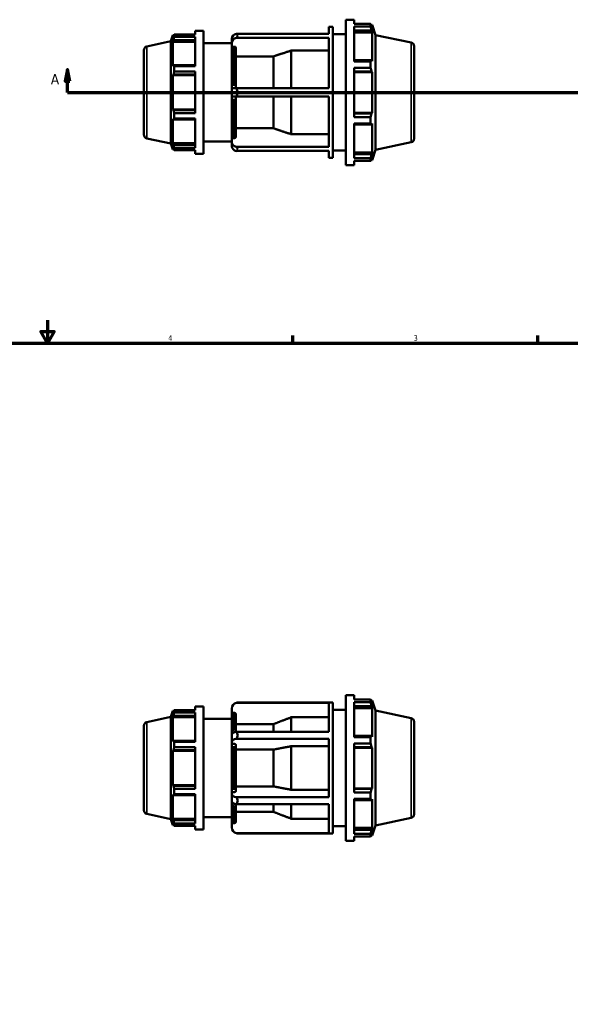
# Model space of a CAD drawing. Header units: inches. Extents: x -2.3 to 51.6, y -14.1 to 33.2.
# Tile 5 of 8: x 16.5 to 26.1, y 9.5 to 26.6. Entities that reach past the tile are written whole.
import ezdxf

# ---------------------------------------------------------------- set-up
doc = ezdxf.new("R2010")
doc.units = ezdxf.units.IN
doc.header["$MEASUREMENT"] = 0
for name, color, linetype, lineweight in [('Border (ANSI)', 7, 'Continuous', 70), ('Section Line (ANSI)', 7, 'Continuous', 70), ('Visible (ANSI)', 7, 'Continuous', 50), ('Visible Narrow (ANSI)', 7, 'Continuous', 35)]:
    doc.layers.add(name, color=color, linetype=linetype, lineweight=lineweight)
doc.styles.add('Label Text (ANSI)', font='tahoma.ttf')
doc.styles.add('Note Text (ANSI)', font='tahoma.ttf')

# ---------------------------------------------------------------- blocks, each defined once
blk = doc.blocks.new('Borders Default Border')
at = {"layer": 'Border (ANSI)'}
for p, q in [((21.25, 21), (21.25, 21.134)), ((25.5, 21), (25.5, 21.134))]:
    blk.add_line(p, q, dxfattribs=at)
at = {"layer": 'Border (ANSI)', "flags": 128}
for points in [[(17, 21.4), (17, 21), (16.885, 21.2), (17.115, 21.2), (17, 21)], [(0.5, 1), (0.5, 21), (33.5, 21), (33.5, 1), (0.5, 1)]]:
    blk.add_lwpolyline(points, dxfattribs=at)
at = {"layer": 'Border (ANSI)', "color": 5, "true_color": 0x0000ff, "char_height": 0.0945, "attachment_point": 7, "style": 'Note Text (ANSI)'}
for s, insert in [('4', (19.092, 21.04)), ('3', (23.346, 21.038))]:
    blk.add_mtext(s, dxfattribs=dict(at, insert=insert))
blk = doc.blocks.new('2dTransSection0')
at = {"layer": 'Section Line (ANSI)', "linetype": 'Continuous'}
for p, q in [((17.347, 25.739), (17.308, 25.542)), ((17.347, 25.542), (17.347, 25.739)), ((17.386, 25.542), (17.347, 25.739)), ((35.318, 25.739), (35.278, 25.542)), ((35.318, 25.542), (35.318, 25.739)), ((35.357, 25.542), (35.318, 25.739)), ((17.308, 25.542), (17.386, 25.542)), ((17.347, 25.345), (17.347, 25.542)), ((35.278, 25.542), (35.357, 25.542)), ((35.318, 25.345), (35.318, 25.542)), ((17.347, 25.345), (17.705, 25.345)), ((34.959, 25.345), (35.318, 25.345))]:
    blk.add_line(p, q, dxfattribs=at)
at = {"layer": 'Section Line (ANSI)'}
blk.add_line((17.347, 25.345), (35.318, 25.345), dxfattribs=at)
at = {"layer": 'Section Line (ANSI)', "linetype": 'Continuous', "flags": 128}
for points in [[(17.386, 25.542), (17.347, 25.739), (17.308, 25.542), (17.386, 25.542)], [(35.357, 25.542), (35.318, 25.739), (35.278, 25.542), (35.357, 25.542)]]:
    blk.add_lwpolyline(points, dxfattribs=at)
at = {"layer": 'Section Line (ANSI)'}
for points in [[(17.386, 25.542), (17.347, 25.739), (17.308, 25.542), (17.386, 25.542)], [(35.357, 25.542), (35.318, 25.739), (35.278, 25.542), (35.357, 25.542)]]:
    blk.add_solid(points, dxfattribs=at)
at = {"layer": 'Section Line (ANSI)', "char_height": 0.18, "attachment_point": 7, "style": 'Label Text (ANSI)'}
for insert in [(17.057, 25.483), (35.454, 25.483)]:
    blk.add_mtext('A', dxfattribs=dict(at, insert=insert))

msp = doc.modelspace()

# ---------------------------------------------------------------- linework, layer by layer
at = {"layer": 'Visible (ANSI)'}
for p, q in [((21.8776, 26.3605), (21.8776, 26.4788)), ((21.8776, 26.4788), (21.9445, 26.4788)), ((21.9445, 24.2108), (21.9445, 26.4788)), ((22.1707, 24.0848), (22.1707, 26.6048)), ((22.1707, 26.6048), (22.3127, 26.6048)), ((22.3127, 26.5304), (22.3127, 26.6048)), ((22.3127, 26.5304), (22.5997, 26.5304)), ((22.3127, 25.8814), (22.3127, 26.4848)), ((22.5997, 26.4848), (22.3127, 26.4848)), ((22.5997, 26.4848), (22.5997, 26.5304)), ((22.6069, 26.5166), (22.6284, 26.5166)), ((22.6284, 26.4624), (22.6161, 26.4984)), ((22.686, 26.3392), (22.6284, 26.5166)), ((22.6284, 26.4624), (22.6284, 26.5166)), ((19.1388, 26.2298), (19.173, 26.3353)), ((19.173, 26.3353), (19.173, 26.2894)), ((19.1912, 26.3353), (19.173, 26.3353)), ((19.1834, 26.3199), (19.173, 26.2894)), ((19.1973, 26.3469), (19.559, 26.3469)), ((19.1973, 26.3084), (19.1973, 26.3469)), ((19.559, 26.3084), (19.1973, 26.3084)), ((19.559, 26.4098), (19.559, 26.3469)), ((19.559, 26.4098), (19.701, 26.4098)), ((19.559, 26.3084), (19.559, 25.7984)), ((19.701, 26.4098), (19.701, 24.2798)), ((20.1951, 26.2751), (20.1951, 26.2824)), ((20.2749, 26.3605), (21.8776, 26.3605)), ((21.8776, 26.2895), (20.2749, 26.2895)), ((21.8776, 25.4158), (21.8776, 26.2895)), ((21.9445, 26.3528), (22.1707, 26.3528)), ((22.3127, 26.4177), (22.6161, 26.4177)), ((22.3127, 26.3842), (22.6284, 26.3842)), ((22.6161, 26.4177), (22.6284, 26.3842)), ((22.6284, 25.8859), (22.6284, 26.3842)), ((22.686, 24.3504), (22.686, 26.3392)), ((23.3034, 26.208), (22.686, 26.3392)), ((18.7222, 26.1413), (19.1388, 26.2298)), ((19.1388, 24.4598), (19.1388, 26.2298)), ((19.173, 26.2233), (19.1834, 26.2517)), ((19.559, 26.2233), (19.173, 26.2233)), ((19.173, 26.2233), (19.173, 25.8021)), ((19.1834, 26.2517), (19.559, 26.2517)), ((19.701, 26.1968), (20.1951, 26.1968)), ((20.1951, 26.2751), (20.1951, 26.2041)), ((20.1951, 26.2041), (20.1951, 26.1189)), ((20.1951, 25.4158), (20.1951, 26.1189)), ((20.2411, 26.1371), (20.2161, 26.1371)), ((20.2621, 26.1189), (20.2621, 25.4158)), ((23.3553, 26.1439), (23.3553, 24.5457)), ((18.6703, 24.6125), (18.6703, 26.0772)), ((20.9144, 25.9675), (20.2621, 25.9675)), ((20.9144, 25.4158), (20.9144, 25.9675)), ((21.2253, 25.4158), (21.2253, 26.0707)), ((21.8776, 26.0707), (21.2253, 26.0707)), ((19.1834, 25.8169), (19.173, 25.8021)), ((19.559, 25.8169), (19.1834, 25.8169)), ((19.1973, 25.7984), (19.559, 25.7984)), ((19.1973, 25.7054), (19.1973, 25.7984)), ((22.6161, 25.9033), (22.3127, 25.9033)), ((22.3127, 25.8814), (22.5997, 25.8814)), ((22.3127, 24.9182), (22.3127, 25.7715)), ((22.5997, 25.7715), (22.3127, 25.7715)), ((22.5997, 25.7715), (22.5997, 25.8814)), ((22.6284, 25.8859), (22.6161, 25.9033)), ((19.173, 25.6426), (19.1834, 25.6522)), ((19.559, 25.6426), (19.173, 25.6426)), ((19.173, 25.6426), (19.173, 25.047)), ((19.1834, 25.6522), (19.559, 25.6522)), ((19.559, 25.7054), (19.1973, 25.7054)), ((19.559, 25.7054), (19.559, 24.9842)), ((22.3127, 25.7085), (22.6161, 25.7085)), ((22.3127, 25.6972), (22.6284, 25.6972)), ((22.6161, 25.7085), (22.6284, 25.6972)), ((22.6284, 24.9924), (22.6284, 25.6972)), ((20.1951, 25.4158), (20.1951, 25.2738)), ((20.1951, 25.4158), (20.2749, 25.4158)), ((20.2749, 25.2738), (20.1951, 25.2738)), ((20.1951, 24.5707), (20.1951, 25.2738)), ((20.2621, 25.2738), (20.2621, 24.5707)), ((20.2749, 25.4158), (21.8776, 25.4158)), ((21.8776, 25.2738), (20.2749, 25.2738)), ((20.9144, 24.7221), (20.9144, 25.2738)), ((21.2253, 24.619), (21.2253, 25.2738)), ((21.8776, 24.4002), (21.8776, 25.2738)), ((19.559, 25.047), (19.173, 25.047)), ((19.1834, 25.0374), (19.173, 25.047)), ((19.559, 25.0374), (19.1834, 25.0374)), ((19.1973, 24.9842), (19.559, 24.9842)), ((19.1973, 24.8912), (19.1973, 24.9842)), ((22.3127, 24.9924), (22.6284, 24.9924)), ((22.6161, 24.9811), (22.3127, 24.9811)), ((22.3127, 24.9182), (22.5997, 24.9182)), ((22.5997, 24.8082), (22.5997, 24.9182)), ((22.6284, 24.9924), (22.6161, 24.9811)), ((19.173, 24.8875), (19.173, 24.4663)), ((19.173, 24.8875), (19.1834, 24.8727)), ((19.1834, 24.8727), (19.559, 24.8727)), ((19.559, 24.8912), (19.1973, 24.8912)), ((19.559, 24.8912), (19.559, 24.3812)), ((22.3127, 24.2048), (22.3127, 24.8082)), ((22.5997, 24.8082), (22.3127, 24.8082)), ((22.3127, 24.7863), (22.6161, 24.7863)), ((22.6161, 24.7863), (22.6284, 24.8037)), ((22.6284, 24.3054), (22.6284, 24.8037)), ((20.2621, 24.7221), (20.9144, 24.7221)), ((21.2253, 24.619), (21.8776, 24.619)), ((18.7222, 24.5483), (19.1388, 24.4598)), ((19.1388, 24.4598), (19.173, 24.3544)), ((19.559, 24.4663), (19.173, 24.4663)), ((19.1834, 24.4379), (19.173, 24.4663)), ((19.559, 24.4379), (19.1834, 24.4379)), ((19.701, 24.4928), (20.1951, 24.4928)), ((20.1951, 24.5707), (20.1951, 24.4855)), ((20.1951, 24.4855), (20.1951, 24.4145)), ((20.1951, 24.4073), (20.1951, 24.4145)), ((20.2161, 24.5525), (20.2411, 24.5525)), ((23.3034, 24.4816), (22.686, 24.3504)), ((19.173, 24.4002), (19.173, 24.3544)), ((19.173, 24.4002), (19.1834, 24.3697)), ((19.1912, 24.3544), (19.173, 24.3544)), ((19.1973, 24.3812), (19.559, 24.3812)), ((19.1973, 24.3427), (19.1973, 24.3812)), ((19.559, 24.3427), (19.1973, 24.3427)), ((19.559, 24.3427), (19.559, 24.2798)), ((19.559, 24.2798), (19.701, 24.2798)), ((20.2749, 24.4002), (21.8776, 24.4002)), ((21.8776, 24.3292), (20.2749, 24.3292)), ((21.8776, 24.2108), (21.8776, 24.3292)), ((21.9445, 24.3368), (22.1707, 24.3368)), ((22.3127, 24.3054), (22.6284, 24.3054)), ((22.6161, 24.2719), (22.3127, 24.2719)), ((22.6284, 24.3054), (22.6161, 24.2719)), ((22.686, 24.3504), (22.6284, 24.173)), ((21.8776, 24.2108), (21.9445, 24.2108)), ((22.1707, 24.0848), (22.3127, 24.0848)), ((22.3127, 24.2048), (22.5997, 24.2048)), ((22.3127, 24.0848), (22.3127, 24.1592)), ((22.5997, 24.1592), (22.3127, 24.1592)), ((22.5997, 24.1592), (22.5997, 24.2048)), ((22.6069, 24.173), (22.6284, 24.173)), ((22.6161, 24.1912), (22.6284, 24.2272)), ((22.6284, 24.173), (22.6284, 24.2272)), ((22.1707, 12.376), (22.1707, 14.896)), ((22.1707, 14.896), (22.3127, 14.896)), ((22.3127, 14.8215), (22.3127, 14.896)), ((19.559, 14.701), (19.559, 14.6381)), ((19.559, 14.701), (19.701, 14.701)), ((19.701, 14.701), (19.701, 12.571)), ((21.8776, 14.7677), (20.2749, 14.7677)), ((20.2959, 14.77), (21.9445, 14.77)), ((21.8776, 14.2633), (21.8776, 14.7677)), ((21.9445, 12.502), (21.9445, 14.77)), ((22.3127, 14.8215), (22.5997, 14.8215)), ((22.3127, 14.1726), (22.3127, 14.776)), ((22.5997, 14.776), (22.3127, 14.776)), ((22.3127, 14.7089), (22.6161, 14.7089)), ((22.3127, 14.6754), (22.6284, 14.6754)), ((22.5997, 14.776), (22.5997, 14.8215)), ((22.6069, 14.8078), (22.6284, 14.8078)), ((22.6284, 14.7535), (22.6161, 14.7896)), ((22.6161, 14.7089), (22.6284, 14.6754)), ((22.686, 14.6304), (22.6284, 14.8078)), ((22.6284, 14.7535), (22.6284, 14.8078)), ((22.6284, 14.1771), (22.6284, 14.6754)), ((18.7222, 14.4324), (19.1388, 14.521)), ((19.1388, 14.521), (19.173, 14.6264)), ((19.1388, 12.751), (19.1388, 14.521)), ((19.173, 14.6264), (19.173, 14.5806)), ((19.1912, 14.6264), (19.173, 14.6264)), ((19.1834, 14.6111), (19.173, 14.5806)), ((19.173, 14.5145), (19.1834, 14.5429)), ((19.559, 14.5145), (19.173, 14.5145)), ((19.173, 14.5145), (19.173, 14.0933)), ((19.1834, 14.5429), (19.559, 14.5429)), ((19.1973, 14.6381), (19.559, 14.6381)), ((19.1973, 14.5996), (19.1973, 14.6381)), ((19.559, 14.5996), (19.1973, 14.5996)), ((19.559, 14.5996), (19.559, 14.0896)), ((20.1951, 14.6692), (20.1951, 14.5708)), ((20.1951, 14.2141), (20.1951, 14.5708)), ((20.2411, 14.5918), (20.2161, 14.5918)), ((20.2621, 14.5708), (20.2621, 14.2615)), ((21.2253, 14.2633), (21.2253, 14.5151)), ((21.8776, 14.5151), (21.2253, 14.5151)), ((21.9445, 14.644), (22.1707, 14.644)), ((22.686, 12.6415), (22.686, 14.6304)), ((23.3034, 14.4992), (22.686, 14.6304)), ((18.6703, 12.9036), (18.6703, 14.3683)), ((19.701, 14.488), (20.1951, 14.488)), ((20.9144, 14.396), (20.2621, 14.396)), ((20.9144, 14.2633), (20.9144, 14.396)), ((23.3553, 14.4351), (23.3553, 12.8369)), ((20.1951, 14.2141), (20.1951, 14.0911)), ((20.2749, 14.2633), (21.8776, 14.2633)), ((22.6161, 14.1945), (22.3127, 14.1945)), ((22.3127, 14.1726), (22.5997, 14.1726)), ((22.5997, 14.0626), (22.5997, 14.1726)), ((22.6284, 14.1771), (22.6161, 14.1945)), ((19.1834, 14.1081), (19.173, 14.0933)), ((19.559, 14.1081), (19.1834, 14.1081)), ((19.1973, 14.0896), (19.559, 14.0896)), ((19.1973, 13.9966), (19.1973, 14.0896)), ((19.559, 13.9966), (19.1973, 13.9966)), ((19.559, 13.9966), (19.559, 13.2754)), ((20.1951, 14.0911), (20.1951, 14.0419)), ((20.1951, 13.23), (20.1951, 14.0419)), ((20.2411, 14.0524), (20.2161, 14.0524)), ((20.2621, 14.0419), (20.2621, 13.23)), ((21.8776, 14.1404), (20.2749, 14.1404)), ((21.2253, 13.2579), (21.2253, 14.0141)), ((21.8776, 14.0141), (21.2253, 14.0141)), ((21.8776, 13.1316), (21.8776, 14.1404)), ((22.3127, 13.2093), (22.3127, 14.0626)), ((22.5997, 14.0626), (22.3127, 14.0626)), ((22.3127, 13.9997), (22.6161, 13.9997)), ((22.6161, 13.9997), (22.6284, 13.9883)), ((19.173, 13.9338), (19.1834, 13.9434)), ((19.559, 13.9338), (19.173, 13.9338)), ((19.173, 13.9338), (19.173, 13.3381)), ((19.1834, 13.9434), (19.559, 13.9434)), ((20.9144, 13.9545), (20.2621, 13.9545)), ((20.9144, 13.3175), (20.9144, 13.9545)), ((22.3127, 13.9883), (22.6284, 13.9883)), ((22.6284, 13.2836), (22.6284, 13.9883)), ((19.559, 13.3381), (19.173, 13.3381)), ((19.1834, 13.3285), (19.173, 13.3381)), ((19.559, 13.3285), (19.1834, 13.3285)), ((20.2621, 13.3175), (20.9144, 13.3175)), ((19.173, 13.1786), (19.1834, 13.1639)), ((19.173, 13.1786), (19.173, 12.7574)), ((19.1834, 13.1639), (19.559, 13.1639)), ((19.1973, 13.2754), (19.559, 13.2754)), ((19.1973, 13.1824), (19.1973, 13.2754)), ((19.559, 13.1824), (19.1973, 13.1824)), ((19.559, 13.1824), (19.559, 12.6724)), ((20.1951, 13.23), (20.1951, 13.1809)), ((20.1951, 13.1809), (20.1951, 13.0579)), ((20.2161, 13.2195), (20.2411, 13.2195)), ((21.2253, 13.2579), (21.8776, 13.2579)), ((22.3127, 13.2836), (22.6284, 13.2836)), ((22.6161, 13.2722), (22.3127, 13.2722)), ((22.3127, 13.2093), (22.5997, 13.2093)), ((22.5997, 13.0993), (22.5997, 13.2093)), ((22.6284, 13.2836), (22.6161, 13.2722)), ((20.1951, 12.7011), (20.1951, 13.0579)), ((20.2621, 13.0104), (20.2621, 12.7011)), ((20.2749, 13.1316), (21.8776, 13.1316)), ((21.8776, 13.0086), (20.2749, 13.0086)), ((20.9144, 12.876), (20.9144, 13.0086)), ((21.2253, 12.7568), (21.2253, 13.0086)), ((21.8776, 12.5042), (21.8776, 13.0086)), ((22.3127, 12.496), (22.3127, 13.0993)), ((22.5997, 13.0993), (22.3127, 13.0993)), ((22.3127, 13.0774), (22.6161, 13.0774)), ((22.6161, 13.0774), (22.6284, 13.0949)), ((22.6284, 12.5966), (22.6284, 13.0949)), ((18.7222, 12.8395), (19.1388, 12.751)), ((20.2621, 12.876), (20.9144, 12.876)), ((19.1388, 12.751), (19.173, 12.6455)), ((19.559, 12.7574), (19.173, 12.7574)), ((19.1834, 12.7291), (19.173, 12.7574)), ((19.173, 12.6914), (19.1834, 12.6609)), ((19.173, 12.6914), (19.173, 12.6455)), ((19.1912, 12.6455), (19.173, 12.6455)), ((19.559, 12.7291), (19.1834, 12.7291)), ((19.1973, 12.6724), (19.559, 12.6724)), ((19.1973, 12.6339), (19.1973, 12.6724)), ((19.559, 12.6339), (19.1973, 12.6339)), ((19.559, 12.6339), (19.559, 12.571)), ((19.701, 12.784), (20.1951, 12.784)), ((20.1951, 12.7011), (20.1951, 12.6028)), ((20.2161, 12.6801), (20.2411, 12.6801)), ((21.2253, 12.7568), (21.8776, 12.7568)), ((21.9445, 12.628), (22.1707, 12.628)), ((22.686, 12.6415), (22.6284, 12.4642)), ((23.3034, 12.7728), (22.686, 12.6415)), ((19.559, 12.571), (19.701, 12.571)), ((20.2749, 12.5042), (21.8776, 12.5042)), ((20.2959, 12.502), (21.9445, 12.502)), ((22.3127, 12.5966), (22.6284, 12.5966)), ((22.6161, 12.563), (22.3127, 12.563)), ((22.3127, 12.496), (22.5997, 12.496)), ((22.5997, 12.4504), (22.5997, 12.496)), ((22.6069, 12.4642), (22.6284, 12.4642)), ((22.6284, 12.5966), (22.6161, 12.563)), ((22.6161, 12.4824), (22.6284, 12.5184)), ((22.6284, 12.4642), (22.6284, 12.5184)), ((22.1707, 12.376), (22.3127, 12.376)), ((22.3127, 12.376), (22.3127, 12.4504)), ((22.5997, 12.4504), (22.3127, 12.4504))]:
    msp.add_line(p, q, dxfattribs=at)
for centre, radius, start, end in [((20.2161, 26.2824), 0.0209, 158.01246, 180), ((18.7358, 26.0772), 0.0656, 102, 180), ((23.2898, 26.1439), 0.0656, 0, 78), ((18.7358, 24.6125), 0.0656, 180, 258), ((20.2161, 24.4073), 0.0209, 180, 201.98754), ((23.2898, 24.5457), 0.0656, 282, 0), ((20.2959, 14.6692), 0.1008, 102.06033, 180), ((18.7358, 14.3683), 0.0656, 102, 180), ((23.2898, 14.4351), 0.0656, 0, 78), ((18.7358, 12.9036), 0.0656, 180, 258), ((23.2898, 12.8369), 0.0656, 282, 0), ((20.2959, 12.6028), 0.1008, 180, 257.93967)]:
    msp.add_arc(centre, radius, start, end, dxfattribs=at)
for centre, ratio, start_param, end_param in [((20.2959, 26.2751), 0.8660254, 4.9228815, 6.2831853), ((20.2959, 26.2041), 0.8660254, 4.9228815, 6.2831853), ((20.2959, 24.4855), 0.8660254, 0, 1.3603038), ((20.2959, 24.4145), 0.8660254, 0, 1.3603038), ((20.2959, 14.2141), 0.5, 4.9228815, 6.2831853), ((20.2959, 14.0911), 0.5, 4.9228815, 6.2831853), ((20.2959, 13.1809), 0.5, 0, 1.3603038), ((20.2959, 13.0579), 0.5, 0, 1.3603038)]:
    msp.add_ellipse(centre, major_axis=(-0.1008, 0), ratio=ratio, start_param=start_param, end_param=end_param, dxfattribs=at)
for points, weights in [([(22.5997, 26.5304), (22.6083, 26.5141), (22.6161, 26.4984)], [1, 1.00272255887, 1.00463175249]), ([(22.6161, 26.4177), (22.6083, 26.4506), (22.5997, 26.4848)], [1.00463175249, 1.00272255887, 1]), ([(19.1834, 26.3199), (19.1901, 26.3331), (19.1973, 26.3469)], [1.00324472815, 1.00203012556, 1]), ([(19.1973, 26.3084), (19.1901, 26.2795), (19.1834, 26.2517)], [1, 1.00203012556, 1.00324472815]), ([(21.2253, 26.0707), (21.0585, 26.0153), (20.9144, 25.9675)], [1, 1.00263247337, 1]), ([(19.1834, 25.8169), (19.1901, 25.8078), (19.1973, 25.7984)], [1.00324472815, 1.00203012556, 1]), ([(22.5997, 25.8814), (22.6083, 25.8926), (22.6161, 25.9033)], [1, 1.00272255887, 1.00463175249]), ([(22.6161, 25.7085), (22.6083, 25.7394), (22.5997, 25.7715)], [1.00463175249, 1.00272255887, 1]), ([(19.1973, 25.7054), (19.1901, 25.6783), (19.1834, 25.6522)], [1, 1.00203012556, 1.00324472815]), ([(19.1834, 25.0374), (19.1901, 25.0113), (19.1973, 24.9842)], [1.00324472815, 1.00203012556, 1]), ([(22.5997, 24.9182), (22.6083, 24.9503), (22.6161, 24.9811)], [1, 1.00272255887, 1.00463175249]), ([(19.1973, 24.8912), (19.1901, 24.8818), (19.1834, 24.8727)], [1, 1.00203012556, 1.00324472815]), ([(22.6161, 24.7863), (22.6083, 24.797), (22.5997, 24.8082)], [1.00463175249, 1.00272255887, 1]), ([(20.9144, 24.7221), (21.0585, 24.6743), (21.2253, 24.619)], [1, 1.00263247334, 1]), ([(19.1834, 24.4379), (19.1901, 24.4102), (19.1973, 24.3812)], [1.00324472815, 1.00203012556, 1]), ([(19.1973, 24.3427), (19.1901, 24.3565), (19.1834, 24.3697)], [1, 1.00203012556, 1.00324472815]), ([(22.5997, 24.2048), (22.6083, 24.239), (22.6161, 24.2719)], [1, 1.00272255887, 1.00463175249]), ([(22.6161, 24.1912), (22.6083, 24.1755), (22.5997, 24.1592)], [1.00463175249, 1.00272255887, 1]), ([(22.5997, 14.8215), (22.6083, 14.8052), (22.6161, 14.7896)], [1, 1.00272255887, 1.00463175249]), ([(22.6161, 14.7089), (22.6083, 14.7418), (22.5997, 14.776)], [1.00463175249, 1.00272255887, 1]), ([(19.1834, 14.6111), (19.1901, 14.6243), (19.1973, 14.6381)], [1.00324472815, 1.00203012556, 1]), ([(19.1973, 14.5996), (19.1901, 14.5706), (19.1834, 14.5429)], [1, 1.00203012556, 1.00324472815]), ([(21.2253, 14.5151), (21.0585, 14.4512), (20.9144, 14.396)], [1, 1.00263247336, 1]), ([(22.5997, 14.1726), (22.6083, 14.1838), (22.6161, 14.1945)], [1, 1.00272255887, 1.00463175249]), ([(19.1834, 14.1081), (19.1901, 14.099), (19.1973, 14.0896)], [1.00324472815, 1.00203012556, 1]), ([(19.1973, 13.9966), (19.1901, 13.9695), (19.1834, 13.9434)], [1, 1.00203012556, 1.00324472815]), ([(21.2253, 14.0141), (21.0585, 13.9821), (20.9144, 13.9545)], [1, 1.00263247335, 1]), ([(22.6161, 13.9997), (22.6083, 14.0305), (22.5997, 14.0626)], [1.00463175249, 1.00272255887, 1]), ([(19.1834, 13.3285), (19.1901, 13.3025), (19.1973, 13.2754)], [1.00324472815, 1.00203012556, 1]), ([(20.9144, 13.3175), (21.0585, 13.2898), (21.2253, 13.2579)], [1, 1.0026324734, 1]), ([(19.1973, 13.1824), (19.1901, 13.1729), (19.1834, 13.1639)], [1, 1.00203012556, 1.00324472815]), ([(22.5997, 13.2093), (22.6083, 13.2414), (22.6161, 13.2722)], [1, 1.00272255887, 1.00463175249]), ([(22.6161, 13.0774), (22.6083, 13.0882), (22.5997, 13.0993)], [1.00463175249, 1.00272255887, 1]), ([(20.9144, 12.876), (21.0585, 12.8207), (21.2253, 12.7568)], [1, 1.00263247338, 1]), ([(19.1834, 12.7291), (19.1901, 12.7013), (19.1973, 12.6724)], [1.00324472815, 1.00203012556, 1]), ([(19.1973, 12.6339), (19.1901, 12.6477), (19.1834, 12.6609)], [1, 1.00203012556, 1.00324472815]), ([(22.5997, 12.496), (22.6083, 12.5302), (22.6161, 12.563)], [1, 1.00272255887, 1.00463175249]), ([(22.6161, 12.4824), (22.6083, 12.4667), (22.5997, 12.4504)], [1.00463175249, 1.00272255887, 1])]:
    msp.add_rational_spline(points, weights, degree=2, dxfattribs=at)
for points in [[(20.2959, 26.3269), (20.2892, 26.3383), (20.282, 26.3496), (20.2749, 26.3605)], [(20.2749, 26.2895), (20.282, 26.303), (20.2892, 26.3155), (20.2959, 26.3269)], [(20.2959, 25.3448), (20.2891, 25.3679), (20.282, 25.3917), (20.2749, 25.4158)], [(20.2749, 25.2738), (20.282, 25.298), (20.2891, 25.3217), (20.2959, 25.3448)], [(20.2959, 24.3627), (20.2892, 24.3741), (20.282, 24.3866), (20.2749, 24.4002)], [(20.2749, 24.3292), (20.282, 24.34), (20.2892, 24.3514), (20.2959, 24.3627)], [(20.2749, 14.7677), (20.282, 14.7693), (20.2891, 14.77), (20.2959, 14.77)], [(20.2959, 14.203), (20.2892, 14.2227), (20.282, 14.243), (20.2749, 14.2633)], [(20.2749, 14.1404), (20.282, 14.1623), (20.2892, 14.1833), (20.2959, 14.203)], [(20.2959, 13.069), (20.2892, 13.0887), (20.282, 13.1097), (20.2749, 13.1316)], [(20.2749, 13.0086), (20.282, 13.029), (20.2892, 13.0493), (20.2959, 13.069)], [(20.2959, 12.502), (20.2891, 12.502), (20.282, 12.5027), (20.2749, 12.5042)]]:
    msp.add_open_spline(points, degree=3, dxfattribs=at)
for points, knots in [([(20.2161, 26.1371), (20.2135, 26.1371), (20.2105, 26.1366), (20.2057, 26.1349), (20.2031, 26.1334), (20.1995, 26.1302), (20.1977, 26.128), (20.1958, 26.1238), (20.1951, 26.1212), (20.1951, 26.1189)], [0, 0, 0, 0, 0.019679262, 0.019679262, 0.039386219, 0.039386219, 0.05912751, 0.05912751, 0.078898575, 0.078898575, 0.078898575, 0.078898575]), ([(20.2621, 26.1189), (20.2621, 26.1212), (20.2615, 26.1238), (20.2595, 26.128), (20.2578, 26.1302), (20.2541, 26.1334), (20.2515, 26.1349), (20.2468, 26.1366), (20.2437, 26.1371), (20.2411, 26.1371)], [-0.078898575, -0.078898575, -0.078898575, -0.078898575, -0.05912751, -0.05912751, -0.039386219, -0.039386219, -0.019679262, -0.019679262, 0, 0, 0, 0]), ([(20.1951, 24.5707), (20.1951, 24.5684), (20.1958, 24.5658), (20.1977, 24.5616), (20.1995, 24.5594), (20.2031, 24.5562), (20.2057, 24.5547), (20.2105, 24.553), (20.2135, 24.5525), (20.2161, 24.5525)], [-0.078898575, -0.078898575, -0.078898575, -0.078898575, -0.05912751, -0.05912751, -0.039386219, -0.039386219, -0.019679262, -0.019679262, 0, 0, 0, 0]), ([(20.2411, 24.5525), (20.2437, 24.5525), (20.2468, 24.553), (20.2515, 24.5547), (20.2541, 24.5562), (20.2578, 24.5594), (20.2595, 24.5616), (20.2615, 24.5658), (20.2621, 24.5684), (20.2621, 24.5707)], [0, 0, 0, 0, 0.019679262, 0.019679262, 0.039386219, 0.039386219, 0.05912751, 0.05912751, 0.078898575, 0.078898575, 0.078898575, 0.078898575]), ([(20.2161, 14.5918), (20.2135, 14.5918), (20.2105, 14.5912), (20.2057, 14.5893), (20.2031, 14.5875), (20.1995, 14.5839), (20.1977, 14.5813), (20.1958, 14.5765), (20.1951, 14.5734), (20.1951, 14.5708)], [0, 0, 0, 0, 0.019679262, 0.019679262, 0.039386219, 0.039386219, 0.05912751, 0.05912751, 0.078898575, 0.078898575, 0.078898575, 0.078898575]), ([(20.2621, 14.5708), (20.2621, 14.5734), (20.2615, 14.5765), (20.2595, 14.5813), (20.2578, 14.5839), (20.2541, 14.5875), (20.2515, 14.5893), (20.2468, 14.5912), (20.2437, 14.5918), (20.2411, 14.5918)], [-0.078898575, -0.078898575, -0.078898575, -0.078898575, -0.05912751, -0.05912751, -0.039386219, -0.039386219, -0.019679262, -0.019679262, 0, 0, 0, 0]), ([(20.2161, 14.0524), (20.2135, 14.0524), (20.2105, 14.0521), (20.2057, 14.0511), (20.2031, 14.0503), (20.1995, 14.0484), (20.1977, 14.0471), (20.1958, 14.0447), (20.1951, 14.0432), (20.1951, 14.0419)], [0, 0, 0, 0, 0.019679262, 0.019679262, 0.039386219, 0.039386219, 0.05912751, 0.05912751, 0.078898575, 0.078898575, 0.078898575, 0.078898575]), ([(20.2621, 14.0419), (20.2621, 14.0432), (20.2615, 14.0447), (20.2595, 14.0471), (20.2578, 14.0484), (20.2541, 14.0503), (20.2515, 14.0511), (20.2468, 14.0521), (20.2437, 14.0524), (20.2411, 14.0524)], [-0.078898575, -0.078898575, -0.078898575, -0.078898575, -0.05912751, -0.05912751, -0.039386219, -0.039386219, -0.019679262, -0.019679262, 0, 0, 0, 0]), ([(20.1951, 13.23), (20.1951, 13.2287), (20.1958, 13.2272), (20.1977, 13.2248), (20.1995, 13.2235), (20.2031, 13.2217), (20.2057, 13.2208), (20.2105, 13.2198), (20.2135, 13.2195), (20.2161, 13.2195)], [-0.078898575, -0.078898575, -0.078898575, -0.078898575, -0.05912751, -0.05912751, -0.039386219, -0.039386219, -0.019679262, -0.019679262, 0, 0, 0, 0]), ([(20.2411, 13.2195), (20.2437, 13.2195), (20.2468, 13.2198), (20.2515, 13.2208), (20.2541, 13.2217), (20.2578, 13.2235), (20.2595, 13.2248), (20.2615, 13.2272), (20.2621, 13.2287), (20.2621, 13.23)], [0, 0, 0, 0, 0.019679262, 0.019679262, 0.039386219, 0.039386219, 0.05912751, 0.05912751, 0.078898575, 0.078898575, 0.078898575, 0.078898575]), ([(20.1951, 12.7011), (20.1951, 12.6985), (20.1958, 12.6955), (20.1977, 12.6907), (20.1995, 12.6881), (20.2031, 12.6844), (20.2057, 12.6827), (20.2105, 12.6807), (20.2135, 12.6801), (20.2161, 12.6801)], [-0.078898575, -0.078898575, -0.078898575, -0.078898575, -0.05912751, -0.05912751, -0.039386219, -0.039386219, -0.019679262, -0.019679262, 0, 0, 0, 0]), ([(20.2411, 12.6801), (20.2437, 12.6801), (20.2468, 12.6807), (20.2515, 12.6827), (20.2541, 12.6844), (20.2578, 12.6881), (20.2595, 12.6907), (20.2615, 12.6955), (20.2621, 12.6985), (20.2621, 12.7011)], [0, 0, 0, 0, 0.019679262, 0.019679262, 0.039386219, 0.039386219, 0.05912751, 0.05912751, 0.078898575, 0.078898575, 0.078898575, 0.078898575])]:
    msp.add_open_spline(points, degree=3, knots=knots, dxfattribs=at)
at = {"layer": 'Visible Narrow (ANSI)'}
for p, q in [((18.7222, 26.1315), (18.7222, 24.5581)), ((20.2161, 26.1121), (20.2161, 25.4587)), ((20.2411, 25.4587), (20.2411, 26.1121)), ((23.3034, 24.4922), (23.3034, 26.1974)), ((20.2161, 25.2309), (20.2161, 24.5775)), ((20.2411, 24.5775), (20.2411, 25.2309)), ((20.2161, 14.5882), (20.2161, 14.2742)), ((20.2411, 14.2848), (20.2411, 14.5883)), ((18.7222, 14.4226), (18.7222, 12.8493)), ((23.3034, 12.7834), (23.3034, 14.4885)), ((20.2161, 14.0132), (20.2161, 13.2587)), ((20.2411, 13.2587), (20.2411, 14.0132)), ((20.2161, 12.9977), (20.2161, 12.6838)), ((20.2411, 12.6837), (20.2411, 12.9871))]:
    msp.add_line(p, q, dxfattribs=at)

# ---------------------------------------------------------------- block references
msp.add_blockref('Borders Default Border', (0, 0))
at = {"layer": 'Section Line (ANSI)'}
msp.add_blockref('2dTransSection0', (0, 0), dxfattribs=at)

doc.saveas('drawing.dxf')
